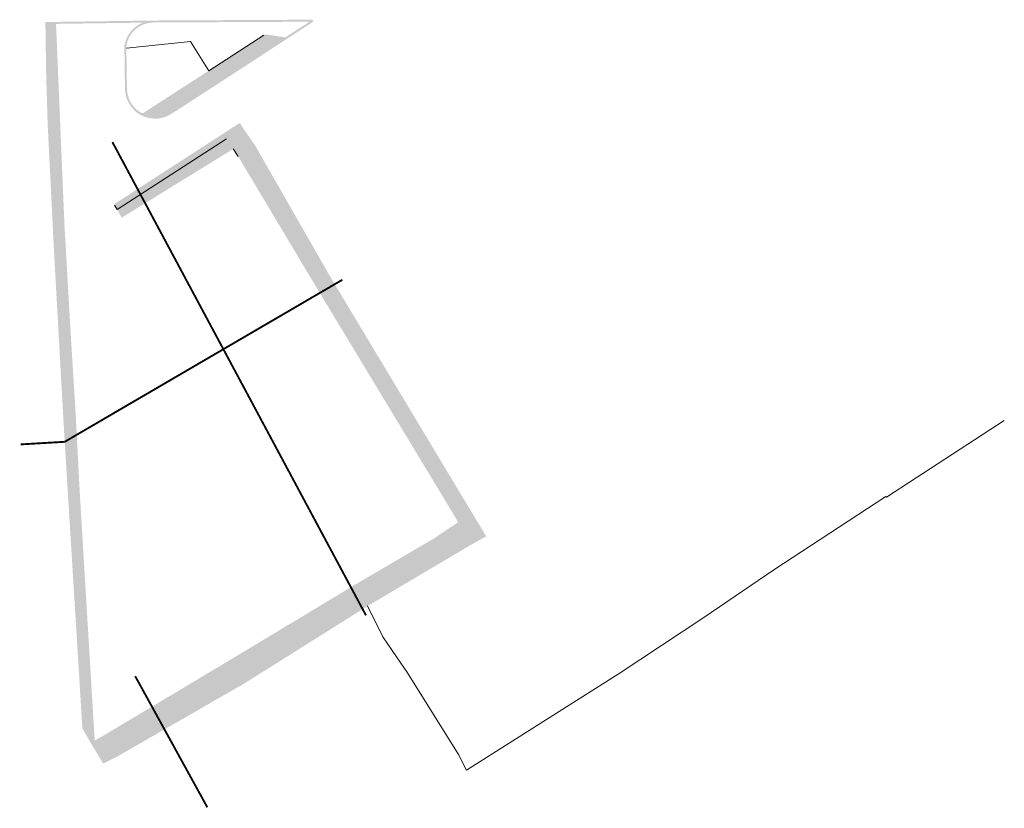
# Model space of a CAD drawing. Header units: metres. Extents: x 127892 to 128219, y 464603 to 464727.
# Tile 1 of 2: x 127892 to 128047, y 464603 to 464727. Entities that reach past the tile are written whole.
import ezdxf

# ---------------------------------------------------------------- set-up
doc = ezdxf.new("R2010")
doc.units = ezdxf.units.M
doc.layers.add('B-WE-VH-VERHARDING_OPEN-GV', color=252, linetype='CONTINUOUS', lineweight=18)
doc.layers.add('X-XX-AL-TEKENBLAD-S', color=7, linetype='CONTINUOUS', lineweight=25)

msp = doc.modelspace()

# ---------------------------------------------------------------- hatches: boundary and pattern name
at = {"layer": 'X-XX-AL-TEKENBLAD-S', "true_color": 0xfefe01, "transparency": 33554534}
h = msp.add_hatch(color=2, dxfattribs=at)
h.dxf.hatch_style = 1
edge = h.paths.add_edge_path()
edge.add_line((127899.3814563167, 464694.4852076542), (127897.569, 464693.706))
edge.add_line((127897.569, 464693.706), (127897.223, 464700.6585))
edge.add_line((127897.223, 464700.6585), (127896.877, 464707.611))
edge.add_line((127896.877, 464707.611), (127896.75, 464710.158))
edge.add_line((127896.75, 464710.158), (127896.723, 464710.71))
edge.add_line((127896.723, 464710.71), (127896.488, 464718.911))
edge.add_line((127896.488, 464718.911), (127896.3802202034, 464726.4706819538))
edge.add_line((127896.3802202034, 464726.4706819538), (127913.311, 464726.712))
edge.add_arc((127913.4255827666, 464722.0470746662), 4.666332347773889, 91.40705126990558, 111.8288634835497)
edge.add_line((127911.690474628, 464726.3788245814), (127898.0529359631, 464726.1843916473))
edge.add_line((127898.0529359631, 464726.1843916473), (127899.3814563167, 464694.4852076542))
h = msp.add_hatch(color=2, dxfattribs=at)
h.dxf.hatch_style = 1
edge = h.paths.add_edge_path()
edge.add_arc((127934.4176554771, 464724.9559646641), 0.9398070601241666, 256.7968866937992, 300.5960199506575)
edge.add_line((127934.896, 464724.147), (127938.467, 464726.491))
edge.add_line((127938.467, 464726.491), (127938.515, 464726.561))
edge.add_line((127938.515, 464726.561), (127938.419, 464726.843))
edge.add_line((127938.419, 464726.843), (127930.352, 464726.799))
edge.add_line((127930.352, 464726.799), (127913.311, 464726.712))
edge.add_arc((127913.426032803, 464722.0448857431), 4.66853167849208, 91.411913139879, 171.0770935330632)
edge.add_line((127908.814, 464722.769), (127908.819, 464722.316))
edge.add_line((127908.819, 464722.316), (127908.855, 464719.229))
edge.add_line((127908.855, 464719.229), (127908.919, 464715.762))
edge.add_arc((127913.794218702, 464716.0688268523), 4.884864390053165, 183.6012184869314, 232.0476765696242)
edge.add_arc((127911.2489514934, 464713.0441718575), 0.9459649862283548, 240.9765510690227, 279.4336366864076)
edge.add_line((127911.4039999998, 464712.1109999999), (127911.547, 464712.134))
edge.add_arc((127913.6445559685, 464716.0278177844), 4.422845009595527, 183.2898919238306, 241.6891515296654, ccw=False)
edge.add_line((127909.229, 464715.774), (127909.164, 464719.264))
edge.add_line((127909.164, 464719.264), (127909.129, 464722.348))
edge.add_line((127909.129, 464722.348), (127909.124, 464722.746))
edge.add_arc((127913.4250153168, 464722.0457111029), 4.357652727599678, 91.4335169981, 170.7522830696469, ccw=False)
edge.add_line((127913.316, 464726.402), (127930.354, 464726.489))
edge.add_line((127930.354, 464726.489), (127937.958, 464726.53))
edge.add_line((127937.958, 464726.53), (127934.133, 464724.052))
edge.add_line((127934.133, 464724.052), (127934.2030000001, 464724.041))
h = msp.add_hatch(color=2, dxfattribs=at)
h.dxf.hatch_style = 1
edge = h.paths.add_edge_path()
edge.add_arc((127913.7272460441, 464715.7054073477), 4.430491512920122, 265.5955506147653, 282.1402191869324)
edge.add_arc((127913.7313004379, 464715.6913792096), 4.415924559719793, 282.1270687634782, 303.3350318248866)
edge.add_line((127916.158, 464712.002), (127917.338, 464712.745))
edge.add_line((127917.338, 464712.745), (127924.462, 464717.354))
edge.add_line((127924.462, 464717.354), (127934.896, 464724.147))
edge.add_arc((127934.4176554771, 464724.9559646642), 0.9398070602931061, 256.7968866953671, 300.59601994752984, ccw=False)
edge.add_line((127934.203, 464724.041), (127934.133, 464724.052))
edge.add_line((127934.133, 464724.052), (127931.293, 464724.513))
edge.add_arc((127931.1561934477, 464723.8209290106), 0.7054631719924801, 78.81810063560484, 125.9530915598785)
edge.add_line((127930.742, 464724.392), (127922.102, 464718.816))
edge.add_line((127922.102, 464718.816), (127919.576, 464717.187))
edge.add_line((127919.576, 464717.187), (127911.811, 464712.176))
edge.add_line((127911.811, 464712.176), (127911.547, 464712.134))
edge.add_line((127911.547, 464712.134), (127911.404, 464712.111))
edge.add_arc((127911.2489514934, 464713.0441718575), 0.9459649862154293, 240.97655107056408, 279.4336367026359, ccw=False)
edge.add_line((127910.79, 464712.217), (127911.073, 464712.023))
edge.add_arc((127913.6386016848, 464716.0920036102), 4.810312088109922, 237.7676124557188, 266.6319830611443)
edge.add_line((127913.356, 464711.29), (127913.387, 464711.288))
h = msp.add_hatch(color=2, dxfattribs=at)
h.dxf.hatch_style = 1
edge = h.paths.add_edge_path()
edge.add_line((127899.3814563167, 464694.4852076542), (127897.569, 464693.706))
edge.add_line((127897.569, 464693.706), (127897.734, 464690.383))
edge.add_line((127897.734, 464690.383), (127899.346, 464661.618))
edge.add_line((127899.346, 464661.618), (127901.303, 464629.868))
edge.add_line((127901.303, 464629.868), (127902.198, 464615.342))
edge.add_line((127902.198, 464615.342), (127903.509, 464613.038))
edge.add_line((127903.509, 464613.038), (127905.481, 464609.778))
edge.add_line((127905.481, 464609.778), (127907.504, 464610.779))
edge.add_line((127907.504, 464610.779), (127927.61, 464622.333))
edge.add_line((127927.61, 464622.333), (127947.106, 464634.577))
edge.add_line((127947.106, 464634.577), (127963.304, 464644.17))
edge.add_line((127963.304, 464644.17), (127965.775, 464645.537))
edge.add_line((127965.775, 464645.537), (127963.722, 464648.939))
edge.add_line((127963.722, 464648.939), (127961.975, 464651.834))
edge.add_line((127961.975, 464651.834), (127941.084, 464686.624))
edge.add_line((127941.084, 464686.624), (127929.386, 464707.06))
edge.add_line((127929.386, 464707.06), (127927.507, 464709.762))
edge.add_line((127927.507, 464709.762), (127926.992, 464710.61))
edge.add_line((127926.992, 464710.61), (127908.123, 464698.41))
edge.add_line((127908.123, 464698.41), (127907.329, 464697.902))
edge.add_arc((127907.4449347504, 464697.7505694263), 0.1907146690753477, 127.4375500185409, 206.995542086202)
edge.add_line((127907.275, 464697.664), (127907.703, 464696.956))
edge.add_line((127907.703, 464696.956), (127908.39, 464695.687))
edge.add_line((127908.39, 464695.687), (127925.945, 464706.503))
edge.add_line((127925.945, 464706.503), (127926.733, 464705.32))
edge.add_line((127926.733, 464705.32), (127938.544, 464685.549))
edge.add_line((127938.544, 464685.549), (127960.933, 464648.487))
edge.add_line((127960.933, 464648.487), (127961.305, 464647.734))
edge.add_line((127961.305, 464647.734), (127957.458, 464645.152))
edge.add_line((127957.458, 464645.152), (127945.192, 464637.973))
edge.add_line((127945.192, 464637.973), (127925.543, 464626.146))
edge.add_line((127925.543, 464626.146), (127905.82, 464614.36))
edge.add_line((127905.82, 464614.36), (127904.1411172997, 464613.3996006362))
edge.add_line((127904.1411172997, 464613.3996006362), (127903.1020705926, 464630.6471352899))
edge.add_line((127903.1020705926, 464630.6471352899), (127902.3844963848, 464642.5584246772))
edge.add_line((127902.3844963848, 464642.5584246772), (127901.7841737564, 464652.5234101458))
edge.add_line((127901.7841737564, 464652.5234101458), (127901.0911812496, 464665.7215221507))
edge.add_line((127901.0911812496, 464665.7215221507), (127900.4338854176, 464676.2001008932))
edge.add_line((127900.4338854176, 464676.2001008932), (127899.3814563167, 464694.4852076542))

# ---------------------------------------------------------------- linework, layer by layer
at = {"layer": 'B-WE-VH-VERHARDING_OPEN-GV', "transparency": 33554687, "flags": 128}
for points in [[(127909.129, 464722.348), (127919.197, 464723.407), (127922.102, 464718.816), (127930.742, 464724.392)], [(127907.275, 464697.664), (127907.703, 464696.956), (127924.9, 464708.104)], [(127925.945, 464706.503), (127926.733, 464705.32)], [(128047.321, 464663.768), (128028.755, 464651.697), (128028.698, 464651.784), (128011.017, 464640.25), (128000, 464632.78), (127986.68, 464623.94), (127962.654, 464608.716), (127961.38, 464611.22), (127953.4, 464624.06), (127951.656, 464626.6), (127949.5, 464629.74), (127947.106, 464634.577)]]:
    msp.add_lwpolyline(points, dxfattribs=at)
at = {"layer": 'X-XX-AL-TEKENBLAD-S', "color": 1, "transparency": 33554687, "const_width": 0.3, "flags": 128}
for points in [[(127906.9257221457, 464707.5865591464), (127946.8380534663, 464633.1074511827)], [(127921.8708673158, 464602.8898732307), (127910.514, 464623.532)]]:
    msp.add_lwpolyline(points, dxfattribs=at)
at = {"layer": 'X-XX-AL-TEKENBLAD-S', "color": 5, "transparency": 33554687, "const_width": 0.3, "flags": 128}
msp.add_lwpolyline([(127892.4835, 464660.009), (127898.549, 464660.366), (127899.4200106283, 464660.4172654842), (127937.576, 464682.6775), (127941.9288972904, 464685.2169837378), (127943.1296795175, 464685.9175210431)], dxfattribs=at)

doc.saveas('drawing.dxf')
